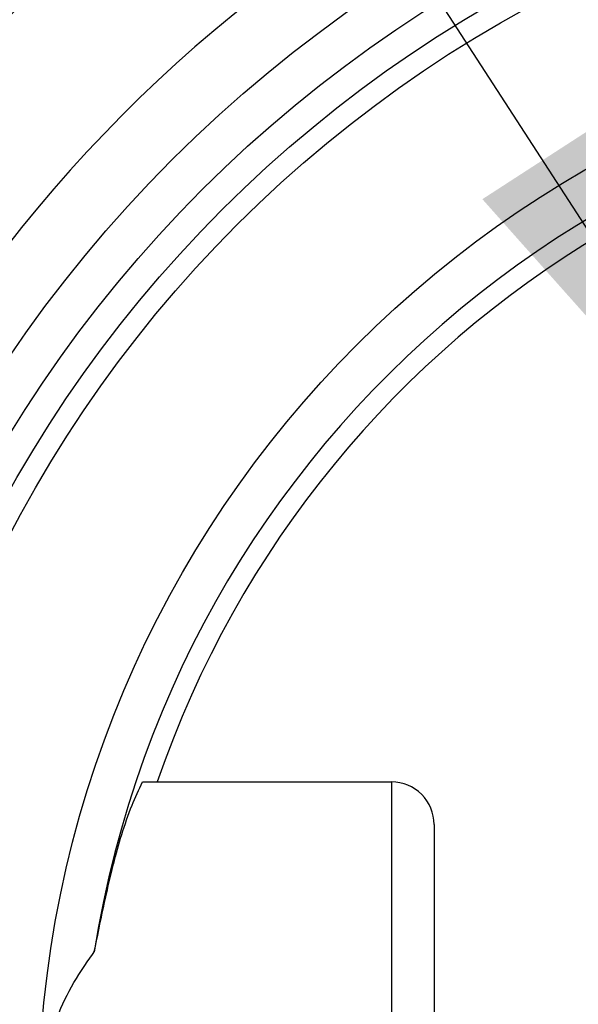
# Model space of a CAD drawing. Header units: millimetres. Extents: x 6 to 273, y 6 to 210.
# Tile 6 of 75: x 38.21 to 42.16, y 50.72 to 57.68. Entities that reach past the tile are written whole.
import ezdxf

# ---------------------------------------------------------------- set-up
doc = ezdxf.new("R2010")
doc.units = ezdxf.units.MM
doc.linetypes.add('SLD-Solid', pattern=[0])
doc.layers.add('DIMENSIONS', color=140, linetype='SLD-Solid', lineweight=25)
doc.styles.add('SLDTEXTSTYLE0', font='TXT', dxfattribs={"width": 0.7})
doc.dimstyles.new('SLDDIMSTYLE0', dxfattribs={"dimtxt": 2.158008, "dimasz": 3.302, "dimexe": 0, "dimexo": 0.0625, "dimgap": 0.539502, "dimtad": 0, "dimtih": 1, "dimtoh": 1, "dimdec": 1, "dimrnd": 1e-09, "dimzin": 12, "dimdsep": 46, "dimtxsty": 'SLDTEXTSTYLE0', "dimsah": 1, "dimcen": 0, "dimadec": 0, "dimazin": 3, "dimtfac": 1, "dimtdec": 1, "dimtofl": 0, "dimtmove": 0, "dimatfit": 3, "dimfxl": 0, "dimfrac": 2, "dimtolj": 1, "dimtzin": 12, "dimarcsym": 0})

# ---------------------------------------------------------------- blocks, each defined once
blk = doc.blocks.new('_D_1')
at = {"layer": 'DIMENSIONS'}
for p, q in [((34.9486, 67.4437), (28.5986, 67.4437)), ((43.7034, 53.9158), (34.9486, 67.4437))]:
    blk.add_line(p, q, dxfattribs=at)
blk.add_solid([(43.7034, 53.9158), (42.3359, 56.9639), (41.4829, 56.4119)], dxfattribs=at)
at = {"layer": 'DIMENSIONS', "insert": (26.8034, 68.4573), "char_height": 2.1167, "attachment_point": 1, "style": 'SLDTEXTSTYLE0'}
blk.add_mtext('2', dxfattribs=at)

msp = doc.modelspace()

# ---------------------------------------------------------------- linework, layer by layer
for p, q in [((39.0776, 52.2889), (40.8414, 52.2889)), ((40.8414, 47.5889), (40.8414, 52.2889)), ((41.1414, 51.9889), (41.1414, 47.8889))]:
    msp.add_line(p, q)
for radius in [12.5, 9.55, 9.25, 9.05, 8.9, 7.7]:
    msp.add_circle((46.0414, 49.9389), radius)
for centre, radius, start, end in [((46.0414, 49.9389), 10.2175, 161.88788, 82.84971), ((46.0415, 49.9389), 10.023, 96.32252, 161.88785), ((46.0414, 49.9389), 7.3936, 188.93865, 171.06135), ((46.0414, 49.9389), 7.25, 198.91335, 161.08665), ((46.0414, 49.9389), 11.0835, 161.88788, 322.84757), ((40.8414, 51.9889), 0.3, 359.99894, 90.00062)]:
    msp.add_arc(centre, radius, start, end)
for points, knots in [([(55.1326, 43.6532), (55.2335, 43.7829), (55.7174, 44.4049), (56.3199, 45.6979), (56.9069, 47.4754), (57.1584, 49.3389), (57.1057, 51.2153), (56.7304, 53.0556), (56.0577, 54.8088), (55.0942, 56.4208), (53.8786, 57.8522), (52.4355, 59.054), (50.8143, 60.0018), (49.0545, 60.6575), (47.2109, 61.0147), (45.3333, 61.0505), (43.4754, 60.7767), (41.6919, 60.1883), (40.03, 59.3144), (38.541, 58.1688), (37.2554, 56.7797), (36.1982, 55.1803), (35.7375, 53.9831), (35.5071, 53.3845)], [0, 0, 0, 0, 0.012978, 0.062196, 0.111414, 0.160633, 0.209851, 0.259069, 0.308287, 0.357506, 0.406724, 0.455942, 0.50516, 0.554379, 0.603597, 0.652815, 0.702033, 0.751252, 0.80047, 0.849688, 0.898907, 0.949453, 1, 1, 1, 1]), ([(38.7377, 51.0877), (38.7797, 51.2949), (38.8505, 51.6446), (38.9665, 52.0472), (39.0525, 52.2342), (39.0776, 52.2889)], [0, 0, 0, 0, 0.50701, 0.855598, 1, 1, 1, 1]), ([(38.3414, 49.9389), (38.3594, 50.1285), (38.3944, 50.498), (38.5851, 50.8725), (38.7132, 51.0532), (38.7377, 51.0877)], [0, 0, 0, 0, 0.460069, 0.897011, 1, 1, 1, 1])]:
    msp.add_open_spline(points, degree=3, knots=knots)

# ---------------------------------------------------------------- dimensions: what is measured, and where the dimension line sits
at = {"layer": 'DIMENSIONS'}
dim = msp.add_diameter_dim_2p(p1=(44.5795, 52.5621), p2=(43.7034, 53.9158), text='2', dimstyle='SLDDIMSTYLE0', override={"dimpost": '<>'}, dxfattribs=at)
dim.commit()
dim.dimension.update_dxf_attribs({"geometry": '_D_1', "text_midpoint": (27.701, 67.4437), "dimtype": 163})

doc.saveas('drawing.dxf')
